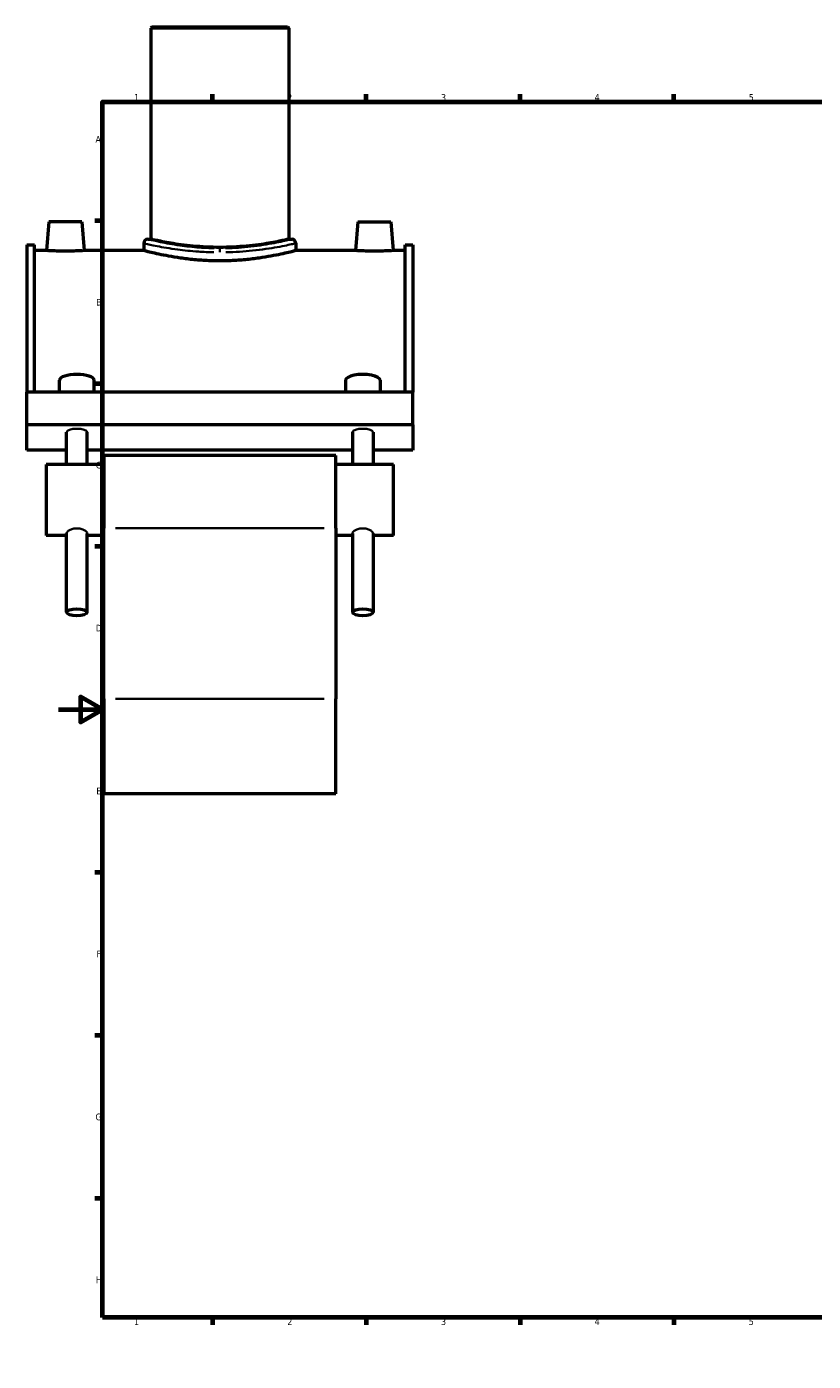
# Model space of a CAD drawing. Header units: millimetres. Extents: x -15 to 1164, y -66 to 1153.
# Tile 1 of 4: x -15 to 344, y 0 to 608. Entities that reach past the tile are written whole.
import ezdxf

# ---------------------------------------------------------------- set-up
doc = ezdxf.new("R2010")
doc.units = ezdxf.units.MM
for name, color, linetype, lineweight in [('Border (ANSI)', 7, 'Continuous', 70), ('Visible (ANSI)', 7, 'Continuous', 50), ('Visible Narrow (ANSI)', 7, 'Continuous', 35)]:
    doc.layers.add(name, color=color, linetype=linetype, lineweight=lineweight)
doc.styles.add('Note Text (ANSI)', font='tahoma.ttf')

# ---------------------------------------------------------------- blocks, each defined once
blk = doc.blocks.new('Borders Default Border')
at = {"layer": 'Border (ANSI)'}
for p, q in [((70.08, 574), (70.08, 577.45)), ((140.17, 574), (140.17, 577.45)), ((210.25, 574), (210.25, 577.45)), ((280.33, 574), (280.33, 577.45)), ((350.42, 574), (350.42, 577.45)), ((490.58, 574), (490.58, 577.45)), ((560.67, 574), (560.67, 577.45)), ((630.75, 574), (630.75, 577.45)), ((700.83, 574), (700.83, 577.45)), ((770.92, 574), (770.92, 577.45)), ((20, 519.75), (16.55, 519.75)), ((821, 519.75), (824.45, 519.75)), ((20, 445.5), (16.55, 445.5)), ((821, 445.5), (824.45, 445.5)), ((20, 371.25), (16.55, 371.25)), ((821, 371.25), (824.45, 371.25)), ((20, 222.75), (16.55, 222.75)), ((821, 222.75), (824.45, 222.75)), ((20, 148.5), (16.55, 148.5)), ((821, 148.5), (824.45, 148.5)), ((20, 74.25), (16.55, 74.25)), ((821, 74.25), (824.45, 74.25)), ((70.08, 20), (70.08, 16.55)), ((140.17, 20), (140.17, 16.55)), ((210.25, 20), (210.25, 16.55)), ((280.33, 20), (280.33, 16.55)), ((350.42, 20), (350.42, 16.55)), ((490.58, 20), (490.58, 16.55)), ((560.67, 20), (560.67, 16.55)), ((630.75, 20), (630.75, 16.55)), ((700.83, 20), (700.83, 16.55)), ((770.92, 20), (770.92, 16.55))]:
    blk.add_line(p, q, dxfattribs=at)
at = {"layer": 'Border (ANSI)', "flags": 128}
for points in [[(420.5, 594), (420.5, 574), (414.73, 584), (426.27, 584), (420.5, 574)], [(20, 20), (20, 574), (821, 574), (821, 20), (20, 20)], [(0, 297), (20, 297), (10, 302.77), (10, 291.23), (20, 297)], [(841, 297), (821, 297), (831, 302.77), (831, 291.23), (821, 297)], [(420.5, 0), (420.5, 20), (414.73, 10), (426.27, 10), (420.5, 20)]]:
    blk.add_lwpolyline(points, dxfattribs=at)
at = {"layer": 'Border (ANSI)', "attachment_point": 7, "style": 'Note Text (ANSI)'}
for s, insert, char_height in [('1', (34.35, 574.4), 3.05), ('2', (104.2, 574.4), 3.05), ('3', (174.26, 574.34), 3.05), ('4', (244.23, 574.4), 3.05), ('5', (314.48, 574.34), 3.05), ('6', (384.49, 574.34), 3.05), ('7', (454.6, 574.4), 3.05), ('8', (524.63, 574.33), 3.05), ('9', (594.7, 574.34), 3.05), ('10', (663.96, 574.34), 3.048), ('11', (734.04, 574.4), 3.048), ('12', (804.13, 574.4), 3.048), ('A', (16.78, 555.35), 3.05), ('A', (821.63, 555.35), 3.05), ('B', (17.15, 481.1), 3.05), ('B', (821.99, 481.1), 3.05), ('C', (16.95, 406.8), 3.05), ('C', (821.8, 406.8), 3.05), ('D', (16.96, 332.6), 3.05), ('D', (821.81, 332.6), 3.05), ('E', (17.21, 258.35), 3.05), ('E', (822.05, 258.35), 3.05), ('F', (17.29, 184.1), 3.05), ('F', (822.14, 184.1), 3.05), ('G', (16.81, 109.79), 3.05), ('G', (821.66, 109.79), 3.05), ('H', (16.97, 35.6), 3.05), ('H', (821.81, 35.6), 3.05), ('1', (34.35, 16.55), 3.05), ('2', (104.2, 16.55), 3.05), ('3', (174.26, 16.49), 3.05), ('4', (244.23, 16.55), 3.05), ('5', (314.48, 16.49), 3.05), ('6', (384.49, 16.49), 3.05), ('7', (454.6, 16.55), 3.05), ('8', (524.63, 16.48), 3.05), ('9', (594.7, 16.49), 3.05), ('10', (663.96, 16.49), 3.048), ('11', (734.04, 16.55), 3.048), ('12', (804.13, 16.55), 3.048)]:
    blk.add_mtext(s, dxfattribs=dict(at, insert=insert, char_height=char_height))

msp = doc.modelspace()

# ---------------------------------------------------------------- linework, layer by layer
at = {"layer": 'Visible (ANSI)'}
for p, q in [((42.589, 608.177), (41.959, 607.547)), ((42.589, 608.177), (104.329, 608.177)), ((104.329, 608.177), (104.959, 607.547)), ((104.959, 607.547), (41.959, 607.547)), ((41.959, 607.547), (41.959, 511.357)), ((104.959, 607.547), (104.959, 511.357)), ((-4.441, 519.177), (-5.579, 506.177)), ((10.559, 519.177), (-4.441, 519.177)), ((10.559, 519.177), (11.696, 506.177)), ((136.359, 519.177), (135.221, 506.177)), ((136.359, 519.177), (151.359, 519.177)), ((151.359, 519.177), (152.496, 506.177)), ((40.699, 511.357), (41.959, 511.357)), ((104.959, 511.357), (106.219, 511.357)), ((-14.541, 508.767), (-14.541, 441.583)), ((-14.541, 508.767), (-11.021, 508.767)), ((-11.021, 441.583), (-11.021, 508.767)), ((-5.579, 506.177), (-11.021, 506.177)), ((38.809, 506.177), (11.696, 506.177)), ((38.809, 509.467), (38.809, 506.177)), ((108.109, 509.467), (108.109, 506.177)), ((135.221, 506.177), (108.109, 506.177)), ((157.939, 506.177), (152.496, 506.177)), ((157.939, 441.583), (157.939, 508.767)), ((157.939, 508.767), (161.459, 508.767)), ((161.459, 508.767), (161.459, 441.583)), ((0.464, 441.583), (0.464, 447.043)), ((16.214, 441.583), (16.214, 447.043)), ((130.704, 447.043), (130.704, 441.583)), ((146.454, 447.043), (146.454, 441.583)), ((161.459, 441.583), (-14.541, 441.583)), ((-14.541, 426.783), (-14.541, 441.583)), ((161.459, 426.783), (161.459, 441.583)), ((161.459, 426.783), (-14.541, 426.783)), ((-14.541, 415.155), (-14.541, 426.783)), ((161.459, 426.783), (161.459, 415.155)), ((3.614, 408.704), (3.614, 423.363)), ((13.064, 408.704), (13.064, 423.363)), ((133.854, 423.363), (133.854, 408.704)), ((143.304, 423.363), (143.304, 408.704)), ((3.614, 415.155), (-14.541, 415.155)), ((133.854, 415.155), (13.064, 415.155)), ((161.459, 415.155), (143.304, 415.155)), ((-5.741, 408.704), (-5.741, 376.304)), ((20.659, 408.704), (-5.741, 408.704)), ((20.659, 412.754), (20.659, 379.67)), ((126.259, 412.754), (20.659, 412.754)), ((126.259, 379.67), (126.259, 412.754)), ((152.659, 408.704), (126.259, 408.704)), ((152.659, 376.304), (152.659, 408.704)), ((3.614, 341.328), (3.614, 377.281)), ((13.064, 341.328), (13.064, 377.281)), ((20.659, 301.812), (20.659, 379.67)), ((126.259, 379.67), (126.259, 301.812)), ((133.854, 377.281), (133.854, 341.328)), ((143.304, 377.281), (143.304, 341.328)), ((3.614, 376.304), (-5.741, 376.304)), ((20.659, 376.304), (13.064, 376.304)), ((133.854, 376.304), (126.259, 376.304)), ((152.659, 376.304), (143.304, 376.304)), ((20.659, 301.812), (20.659, 258.552)), ((126.259, 258.552), (126.259, 301.812)), ((126.259, 258.552), (20.659, 258.552))]:
    msp.add_line(p, q, dxfattribs=at)
for centre, start, end in [((40.699, 509.467), 90, 180), ((106.219, 509.467), 0, 90)]:
    msp.add_arc(centre, 1.89, start, end, dxfattribs=at)
for centre, major_axis, start_param, end_param in [((8.339, 447.043), (-7.875, 0), 3.1415927, 6.2831853), ((138.579, 447.043), (7.875, 0), 0, 3.1415927)]:
    msp.add_ellipse(centre, major_axis=major_axis, ratio=0.3420201, start_param=start_param, end_param=end_param, dxfattribs=at)
for centre in [(8.339, 341.328), (138.579, 341.328)]:
    msp.add_ellipse(centre, major_axis=(-4.725, 0), ratio=0.3420201, dxfattribs=at)
for points, knots in [([(104.959, 511.357), (104.959, 511.357), (104.768, 511.312), (103.967, 511.128), (103.357, 510.99), (101.747, 510.64), (100.746, 510.43), (98.436, 509.978), (97.127, 509.737), (94.338, 509.269), (92.763, 509.026), (89.33, 508.569), (87.473, 508.355), (83.594, 507.999), (81.57, 507.857), (77.495, 507.668), (75.444, 507.622), (71.473, 507.622), (69.422, 507.668), (65.347, 507.857), (63.323, 507.999), (59.445, 508.355), (57.587, 508.569), (54.154, 509.026), (52.579, 509.269), (49.791, 509.737), (48.481, 509.978), (46.171, 510.43), (45.17, 510.64), (43.56, 510.99), (42.95, 511.128), (42.149, 511.312), (41.959, 511.357), (41.959, 511.357)], [4.7653119, 4.7653119, 4.7653119, 4.7653119, 5.3609443, 5.3609443, 5.9565766, 5.9565766, 6.5522089, 6.5522089, 7.1478413, 7.1478413, 7.7435369, 7.7435369, 8.3392326, 8.3392326, 8.9349282, 8.9349282, 9.5306239, 9.5306239, 10.1263195, 10.1263195, 10.7220152, 10.7220152, 11.3177108, 11.3177108, 11.9134065, 11.9134065, 12.5090388, 12.5090388, 13.1046712, 13.1046712, 13.7003035, 13.7003035, 14.2959358, 14.2959358, 14.2959358, 14.2959358]), ([(3.059, 505.887), (1.971, 505.887), (0.811, 505.903), (-1.32, 505.957), (-2.292, 505.996), (-3.823, 506.069), (-4.485, 506.108), (-5.363, 506.162), (-5.579, 506.177), (-5.579, 506.177)], [2.6075219, 2.6075219, 2.6075219, 2.6075219, 2.9338219, 2.9338219, 3.2601218, 3.2601218, 3.5857025, 3.5857025, 3.9112832, 3.9112832, 3.9112832, 3.9112832]), ([(11.696, 506.177), (11.696, 506.177), (11.48, 506.162), (10.6, 506.108), (9.937, 506.069), (8.405, 505.996), (7.434, 505.957), (5.304, 505.903), (4.145, 505.887), (3.059, 505.887)], [6.5188054, 6.5188054, 6.5188054, 6.5188054, 6.8446362, 6.8446362, 7.1704671, 7.1704671, 7.4965167, 7.4965167, 7.8225664, 7.8225664, 7.8225664, 7.8225664]), ([(73.459, 501.456), (71.271, 501.456), (69.013, 501.515), (64.528, 501.755), (62.302, 501.936), (58.036, 502.387), (55.995, 502.658), (52.221, 503.236), (50.49, 503.543), (47.425, 504.134), (45.986, 504.438), (43.445, 505.009), (42.344, 505.274), (40.573, 505.714), (39.901, 505.889), (39.019, 506.121), (38.809, 506.177), (38.809, 506.177)], [0, 0, 0, 0, 0.6561297, 0.6561297, 1.3122595, 1.3122595, 1.9683892, 1.9683892, 2.624519, 2.624519, 3.2805273, 3.2805273, 3.9365356, 3.9365356, 4.5925439, 4.5925439, 5.2485522, 5.2485522, 5.2485522, 5.2485522]), ([(108.109, 506.177), (108.109, 506.177), (107.898, 506.121), (107.016, 505.889), (106.344, 505.714), (104.573, 505.274), (103.472, 505.009), (100.931, 504.438), (99.492, 504.134), (96.427, 503.543), (94.696, 503.236), (90.923, 502.658), (88.881, 502.387), (84.616, 501.936), (82.389, 501.755), (77.904, 501.515), (75.646, 501.456), (73.459, 501.456)], [15.7456565, 15.7456565, 15.7456565, 15.7456565, 16.4016648, 16.4016648, 17.0576731, 17.0576731, 17.7136814, 17.7136814, 18.3696897, 18.3696897, 19.0258195, 19.0258195, 19.6819492, 19.6819492, 20.338079, 20.338079, 20.9942087, 20.9942087, 20.9942087, 20.9942087]), ([(143.859, 505.887), (142.772, 505.887), (141.613, 505.903), (139.483, 505.957), (138.512, 505.996), (136.98, 506.069), (136.317, 506.108), (135.437, 506.162), (135.221, 506.177), (135.221, 506.177)], [0, 0, 0, 0, 0.3260496, 0.3260496, 0.6520993, 0.6520993, 0.9779301, 0.9779301, 1.303761, 1.303761, 1.303761, 1.303761]), ([(152.496, 506.177), (152.496, 506.177), (152.28, 506.162), (151.402, 506.108), (150.74, 506.069), (149.209, 505.996), (148.237, 505.957), (146.106, 505.903), (144.946, 505.887), (143.859, 505.887)], [3.9112832, 3.9112832, 3.9112832, 3.9112832, 4.2368639, 4.2368639, 4.5624446, 4.5624446, 4.8887445, 4.8887445, 5.2150445, 5.2150445, 5.2150445, 5.2150445])]:
    msp.add_open_spline(points, degree=3, knots=knots, dxfattribs=at)
at = {"layer": 'Visible Narrow (ANSI)'}
for p, q in [((120.979, 379.67), (25.939, 379.67)), ((25.939, 301.812), (120.979, 301.812))]:
    msp.add_line(p, q, dxfattribs=at)
for centre, major_axis, ratio, start_param, end_param in [((73.493, 505.363), (-0.001, 1.89), 0.0010416, 4.7784646, 5.9678304), ((8.339, 423.363), (-4.725, 0), 0.3420201, 3.1415927, 6.2831853), ((138.579, 423.363), (-4.725, 0), 0.3420201, 3.1415927, 6.2831853)]:
    msp.add_ellipse(centre, major_axis=major_axis, ratio=ratio, start_param=start_param, end_param=end_param, dxfattribs=at)
for points, knots in [([(70.911, 507.22), (68.65, 507.266), (66.408, 507.372), (61.063, 507.759), (58.041, 508.099), (51.851, 508.976), (48.849, 509.539), (44.076, 510.532), (42.344, 510.953), (41.129, 511.25), (40.917, 511.302), (40.803, 511.33)], [10.7552792, 10.7552792, 10.7552792, 10.7552792, 11.4464738, 11.4464738, 12.4561569, 12.4561569, 13.7274754, 13.7274754, 15.0338201, 15.0338201, 15.4801247, 15.4801247, 15.4801247, 15.4801247]), ([(106.114, 511.33), (105.931, 511.284), (105.502, 511.178), (103.5, 510.697), (101.214, 510.162), (95.228, 509.016), (91.564, 508.415), (83.91, 507.575), (80.021, 507.306), (76.07, 507.222)], [26.4975644, 26.4975644, 26.4975644, 26.4975644, 27.206643, 27.206643, 28.6240536, 28.6240536, 30.0080809, 30.0080809, 31.216216, 31.216216, 31.216216, 31.216216]), ([(38.919, 509.441), (39.04, 509.413), (39.264, 509.361), (40.548, 509.068), (42.381, 508.653), (47.429, 507.675), (50.605, 507.12), (57.152, 506.255), (60.348, 505.92), (66.001, 505.538), (68.372, 505.434), (70.764, 505.389)], [-15.4801247, -15.4801247, -15.4801247, -15.4801247, -15.0338201, -15.0338201, -13.7274754, -13.7274754, -12.4561569, -12.4561569, -11.4464738, -11.4464738, -10.7552792, -10.7552792, -10.7552792, -10.7552792]), ([(76.221, 505.391), (80.4, 505.473), (84.513, 505.738), (92.608, 506.567), (96.484, 507.159), (102.815, 508.289), (105.233, 508.817), (107.351, 509.291), (107.804, 509.395), (107.998, 509.44)], [-31.216216, -31.216216, -31.216216, -31.216216, -30.0080809, -30.0080809, -28.6240536, -28.6240536, -27.206643, -27.206643, -26.4975644, -26.4975644, -26.4975644, -26.4975644]), ([(3.614, 377.281), (3.614, 377.485), (3.734, 377.736), (4.217, 378.257), (4.58, 378.525), (5.415, 378.976), (5.944, 379.189), (7.107, 379.482), (7.741, 379.558), (8.936, 379.558), (9.57, 379.482), (10.733, 379.189), (11.262, 378.976), (12.097, 378.525), (12.46, 378.257), (12.944, 377.736), (13.064, 377.485), (13.064, 377.281)], [0.7164533, 0.7164533, 0.7164533, 0.7164533, 0.8955429, 0.8955429, 1.0746325, 1.0746325, 1.2537695, 1.2537695, 1.4329066, 1.4329066, 1.6120436, 1.6120436, 1.7911807, 1.7911807, 1.9702702, 1.9702702, 2.1493598, 2.1493598, 2.1493598, 2.1493598]), ([(133.854, 377.281), (133.854, 377.485), (133.974, 377.736), (134.457, 378.257), (134.82, 378.525), (135.655, 378.976), (136.184, 379.189), (137.347, 379.482), (137.981, 379.558), (138.579, 379.558)], [2.14935985, 2.14935985, 2.14935985, 2.14935985, 2.32844944, 2.32844944, 2.50753904, 2.50753904, 2.68667608, 2.68667608, 2.86581313, 2.86581313, 2.86581313, 2.86581313]), ([(138.579, 379.558), (139.176, 379.558), (139.81, 379.482), (140.973, 379.189), (141.502, 378.976), (142.337, 378.525), (142.7, 378.257), (143.184, 377.736), (143.304, 377.485), (143.304, 377.281)], [0, 0, 0, 0, 0.17913704, 0.17913704, 0.35827409, 0.35827409, 0.53736368, 0.53736368, 0.71645328, 0.71645328, 0.71645328, 0.71645328])]:
    msp.add_open_spline(points, degree=3, knots=knots, dxfattribs=at)

# ---------------------------------------------------------------- block references
msp.add_blockref('Borders Default Border', (0, 0))

doc.saveas('drawing.dxf')
